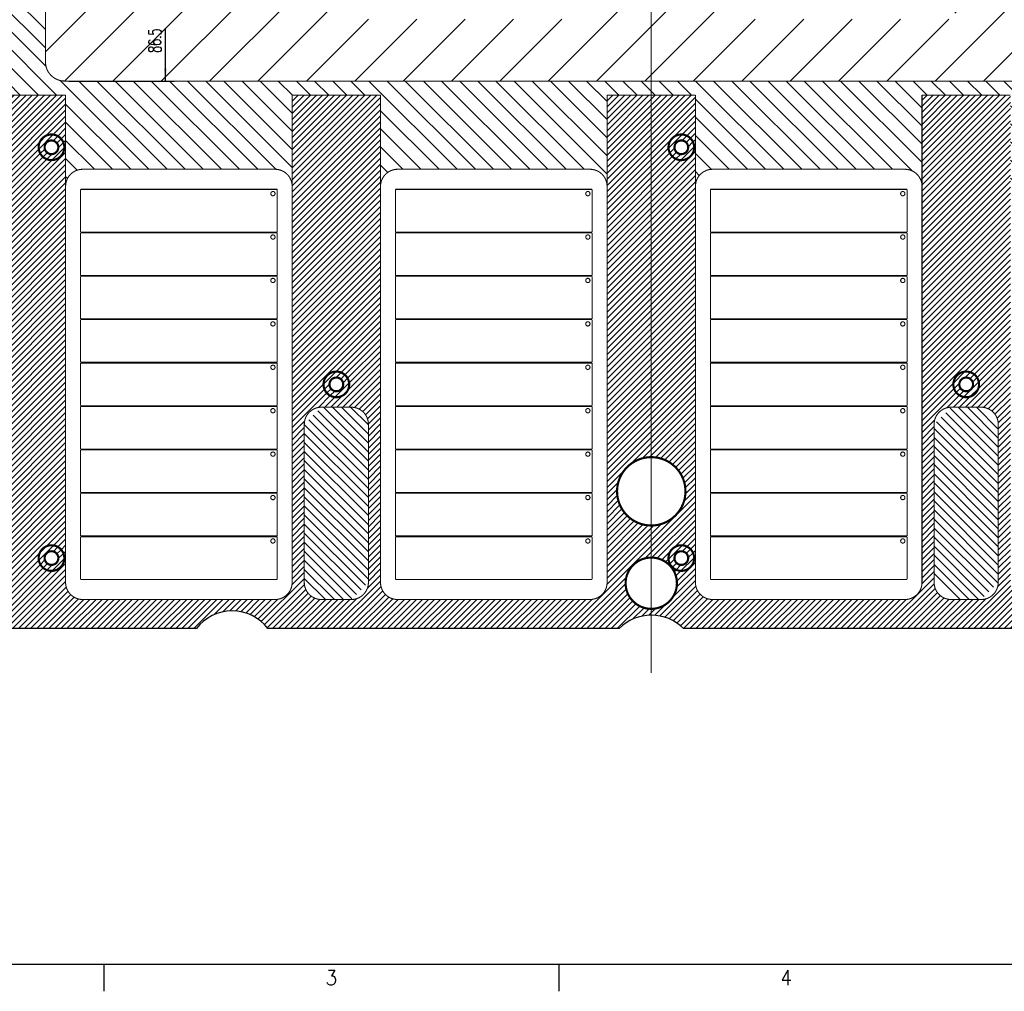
# Model space of a CAD drawing. Header units: inches. Extents: x 71 to 912, y 11 to 605.
# Tile 2 of 18: x 259 to 489, y 11 to 238. Entities that reach past the tile are written whole.
import ezdxf

# ---------------------------------------------------------------- set-up
doc = ezdxf.new("R2010")
doc.units = ezdxf.units.IN
doc.linetypes.add('DOT_CENTER', pattern=[14, 12, -1, 0, -1])
doc.layers.add('1', color=7, linetype='Continuous')
doc.styles.add('CONVERTER_11', font='txt.shx', dxfattribs={"width": 0.63})
doc.styles.add('CONVERTER_12', font='txt.shx', dxfattribs={"width": 0.9})
pattern_1 = [(45, (0, 0), (-0.7071068, 0.7071068), [])]
pattern_2 = [(135, (0, 0), (-1.06066, -1.06066), [])]

# ---------------------------------------------------------------- blocks, each defined once
blk = doc.blocks.new('N2605-96570_pcb__5', base_point=(115.57, 95.77))
at = {"layer": '1', "linetype": 'Continuous'}
h = blk.add_hatch(dxfattribs=at)
h.set_pattern_fill('_USER', color=1, angle=45, pattern_type=0)
h.set_pattern_definition(pattern_1)
edge = h.paths.add_edge_path()
edge.add_line((697.23, 400.4), (673.2, 400.4))
edge.add_arc((673.2, 396.4), 4, 90, 180)
edge.add_line((669.2, 396.4), (669.2, 224.4))
edge.add_arc((673.2, 224.4), 4, 180, 270)
edge.add_line((673.2, 220.4), (697.23, 220.4))
edge.add_line((697.23, 220.4), (697.23, 95.77))
edge.add_line((697.23, 95.77), (413.91, 95.77))
edge.add_arc((406.4, 88.43), 10.5, 44.359, 135.641)
edge.add_line((398.89, 95.77), (316.74, 95.77))
edge.add_arc((308.37, 89.42), 10.5, 37.2105, 142.7895)
edge.add_line((300.01, 95.77), (115.57, 95.77))
edge.add_line((115.57, 95.77), (115.57, 220.4))
edge.add_line((115.57, 220.4), (139.6, 220.4))
edge.add_arc((139.6, 224.4), 4, 270, 360)
edge.add_line((143.6, 224.4), (143.6, 396.4))
edge.add_arc((139.6, 396.4), 4, 0, 90)
edge.add_line((139.6, 400.4), (115.57, 400.4))
edge.add_line((115.57, 400.4), (115.57, 525.03))
edge.add_line((115.57, 525.03), (300.01, 525.03))
edge.add_arc((308.38, 531.38), 10.5, 217.2117, 322.7883)
edge.add_line((316.74, 525.03), (325.23, 525.03))
edge.add_arc((332.74, 532.37), 10.5, 224.359, 315.641)
edge.add_line((340.25, 525.03), (472.55, 525.03))
edge.add_arc((480.06, 532.37), 10.5, 224.359, 315.641)
edge.add_line((487.57, 525.03), (697.23, 525.03))
edge.add_line((697.23, 525.03), (697.23, 400.4))
edge = h.paths.add_edge_path(flags=16)
edge.add_arc((694.01, 112.28), 3, 0, 360)
edge = h.paths.add_edge_path(flags=16)
edge.add_arc((627.38, 152.92), 3, 0, 360)
edge = h.paths.add_edge_path(flags=16)
edge.add_arc((694.01, 208.4), 3, 0, 360)
edge = h.paths.add_edge_path(flags=16)
edge.add_arc((546.69, 112.28), 3, 0, 360)
edge = h.paths.add_edge_path(flags=16)
edge.add_arc((480.06, 152.92), 3, 0, 360)
edge = h.paths.add_edge_path(flags=16)
edge.add_arc((413.43, 112.28), 3, 0, 360)
edge = h.paths.add_edge_path(flags=16)
edge.add_arc((406.4, 127.9), 8, 0, 360)
edge = h.paths.add_edge_path(flags=16)
edge.add_arc((406.4, 106.4), 6, 0, 360)
edge = h.paths.add_edge_path(flags=16)
edge.add_arc((546.69, 208.4), 3, 0, 360)
edge = h.paths.add_edge_path(flags=16)
edge.add_arc((413.43, 208.4), 3, 0, 360)
edge = h.paths.add_edge_path(flags=16)
edge.add_arc((694.01, 412.4), 3, 0, 360)
edge = h.paths.add_edge_path(flags=16)
edge.add_arc((627.38, 408.47), 8, 0, 360)
edge = h.paths.add_edge_path(flags=16)
edge.add_arc((627.38, 467.88), 3, 0, 360)
edge = h.paths.add_edge_path(flags=16)
edge.add_arc((694.01, 515.52), 1.51, 0, 360)
edge = h.paths.add_edge_path(flags=16)
edge.add_arc((694.01, 508.52), 3, 0, 360)
edge = h.paths.add_edge_path(flags=16)
edge.add_arc((546.69, 412.4), 3, 0, 360)
edge = h.paths.add_edge_path(flags=16)
edge.add_arc((413.43, 412.4), 3, 0, 360)
edge = h.paths.add_edge_path(flags=16)
edge.add_arc((406.4, 514.4), 6, 0, 360)
edge = h.paths.add_edge_path(flags=16)
edge.add_arc((480.06, 467.88), 3, 0, 360)
edge = h.paths.add_edge_path(flags=16)
edge.add_arc((546.69, 508.52), 3, 0, 360)
edge = h.paths.add_edge_path(flags=16)
edge.add_arc((413.43, 508.52), 3, 0, 360)
edge = h.paths.add_edge_path(flags=16)
edge.add_arc((332.74, 152.92), 3, 0, 360)
edge = h.paths.add_edge_path(flags=16)
edge.add_arc((266.11, 112.28), 3, 0, 360)
edge = h.paths.add_edge_path(flags=16)
edge.add_arc((266.11, 208.4), 3, 0, 360)
edge = h.paths.add_edge_path(flags=16)
edge.add_arc((118.79, 105.28), 1.51, 0, 360)
edge = h.paths.add_edge_path(flags=16)
edge.add_arc((118.79, 112.28), 3, 0, 360)
edge = h.paths.add_edge_path(flags=16)
edge.add_arc((185.42, 152.92), 3, 0, 360)
edge = h.paths.add_edge_path(flags=16)
edge.add_arc((118.79, 208.4), 3, 0, 360)
edge = h.paths.add_edge_path(flags=16)
edge.add_arc((266.11, 412.4), 3, 0, 360)
edge = h.paths.add_edge_path(flags=16)
edge.add_arc((332.74, 467.88), 3, 0, 360)
edge = h.paths.add_edge_path(flags=16)
edge.add_arc((266.11, 508.52), 3, 0, 360)
edge = h.paths.add_edge_path(flags=16)
edge.add_arc((185.42, 408.47), 8, 0, 360)
edge = h.paths.add_edge_path(flags=16)
edge.add_arc((118.79, 412.4), 3, 0, 360)
edge = h.paths.add_edge_path(flags=16)
edge.add_arc((185.42, 467.88), 3, 0, 360)
edge = h.paths.add_edge_path(flags=16)
edge.add_arc((118.79, 508.52), 3, 0, 360)
edge = h.paths.add_edge_path(flags=16)
edge.add_line((416.73, 220.6), (396.07, 220.6))
edge.add_line((396.07, 220.6), (396.07, 199.26))
edge.add_line((396.07, 199.26), (396.07, 106.58))
edge.add_arc((392.07, 106.58), 4, 270, 360, ccw=False)
edge.add_line((392.07, 102.58), (347.07, 102.58))
edge.add_arc((347.07, 106.58), 4, 180, 270, ccw=False)
edge.add_line((343.07, 106.58), (343.07, 199.26))
edge.add_line((343.07, 199.26), (343.07, 220.6))
edge.add_line((343.07, 220.6), (322.41, 220.6))
edge.add_line((322.41, 220.6), (322.41, 199.26))
edge.add_line((322.41, 199.26), (322.41, 106.58))
edge.add_arc((318.41, 106.58), 4, 270, 360, ccw=False)
edge.add_line((318.41, 102.58), (273.41, 102.58))
edge.add_arc((273.41, 106.58), 4, 180, 270, ccw=False)
edge.add_line((269.41, 106.58), (269.41, 199.26))
edge.add_line((269.41, 199.26), (269.41, 220.6))
edge.add_line((269.41, 220.6), (248.75, 220.6))
edge.add_line((248.75, 220.6), (248.75, 199.26))
edge.add_line((248.75, 199.26), (248.75, 106.58))
edge.add_arc((244.75, 106.58), 4, 270, 360, ccw=False)
edge.add_line((244.75, 102.58), (199.75, 102.58))
edge.add_arc((199.75, 106.58), 4, 180, 270, ccw=False)
edge.add_line((195.75, 106.58), (195.75, 199.26))
edge.add_line((195.75, 199.26), (195.75, 220.6))
edge.add_line((195.75, 220.6), (175.09, 220.6))
edge.add_line((175.09, 220.6), (175.09, 199.26))
edge.add_line((175.09, 199.26), (175.09, 106.58))
edge.add_arc((171.09, 106.58), 4, 270, 360, ccw=False)
edge.add_line((171.09, 102.58), (126.09, 102.58))
edge.add_arc((126.09, 106.58), 4, 180, 270, ccw=False)
edge.add_line((122.09, 106.58), (122.09, 199.26))
edge.add_arc((126.09, 199.26), 4, 90, 180, ccw=False)
edge.add_line((126.09, 203.26), (149.09, 203.26))
edge.add_line((149.09, 203.26), (149.09, 242.4))
edge.add_line((149.09, 242.4), (149.09, 307.39))
edge.add_arc((152.09, 307.39), 3, 149.8827, 180, ccw=False)
edge.add_arc((146.9, 310.4), 3, 30.1173, 329.8827, ccw=False)
edge.add_arc((152.09, 313.41), 3, 180, 210.1173, ccw=False)
edge.add_line((149.09, 313.41), (149.09, 378.4))
edge.add_line((149.09, 378.4), (149.09, 417.54))
edge.add_line((149.09, 417.54), (126.09, 417.54))
edge.add_arc((126.09, 421.54), 4, 180, 270, ccw=False)
edge.add_line((122.09, 421.54), (122.09, 514.22))
edge.add_arc((126.09, 514.22), 4, 90, 180, ccw=False)
edge.add_line((126.09, 518.22), (171.09, 518.22))
edge.add_arc((171.09, 514.22), 4, 0, 90, ccw=False)
edge.add_line((175.09, 514.22), (175.09, 421.54))
edge.add_line((175.09, 421.54), (175.09, 400.2))
edge.add_line((175.09, 400.2), (195.75, 400.2))
edge.add_line((195.75, 400.2), (195.75, 421.54))
edge.add_line((195.75, 421.54), (195.75, 514.22))
edge.add_arc((199.75, 514.22), 4, 90, 180, ccw=False)
edge.add_line((199.75, 518.22), (244.75, 518.22))
edge.add_arc((244.75, 514.22), 4, 0, 90, ccw=False)
edge.add_line((248.75, 514.22), (248.75, 421.54))
edge.add_line((248.75, 421.54), (248.75, 400.2))
edge.add_line((248.75, 400.2), (269.41, 400.2))
edge.add_line((269.41, 400.2), (269.41, 421.54))
edge.add_line((269.41, 421.54), (269.41, 514.22))
edge.add_arc((273.41, 514.22), 4, 90, 180, ccw=False)
edge.add_line((273.41, 518.22), (318.41, 518.22))
edge.add_arc((318.41, 514.22), 4, 0, 90, ccw=False)
edge.add_line((322.41, 514.22), (322.41, 421.54))
edge.add_line((322.41, 421.54), (322.41, 400.2))
edge.add_line((322.41, 400.2), (343.07, 400.2))
edge.add_line((343.07, 400.2), (343.07, 421.54))
edge.add_line((343.07, 421.54), (343.07, 514.22))
edge.add_arc((347.07, 514.22), 4, 90, 180, ccw=False)
edge.add_line((347.07, 518.22), (392.07, 518.22))
edge.add_arc((392.07, 514.22), 4, 0, 90, ccw=False)
edge.add_line((396.07, 514.22), (396.07, 421.54))
edge.add_line((396.07, 421.54), (396.07, 400.2))
edge.add_line((396.07, 400.2), (416.73, 400.2))
edge.add_line((416.73, 400.2), (416.73, 421.54))
edge.add_line((416.73, 421.54), (416.73, 514.22))
edge.add_arc((420.73, 514.22), 4, 90, 180, ccw=False)
edge.add_line((420.73, 518.22), (465.73, 518.22))
edge.add_arc((465.73, 514.22), 4, 0, 90, ccw=False)
edge.add_line((469.73, 514.22), (469.73, 421.54))
edge.add_line((469.73, 421.54), (469.73, 400.2))
edge.add_line((469.73, 400.2), (490.39, 400.2))
edge.add_line((490.39, 400.2), (490.39, 421.54))
edge.add_line((490.39, 421.54), (490.39, 514.22))
edge.add_arc((494.39, 514.22), 4, 90, 180, ccw=False)
edge.add_line((494.39, 518.22), (539.39, 518.22))
edge.add_arc((539.39, 514.22), 4, 0, 90, ccw=False)
edge.add_line((543.39, 514.22), (543.39, 421.54))
edge.add_line((543.39, 421.54), (543.39, 400.2))
edge.add_line((543.39, 400.2), (564.05, 400.2))
edge.add_line((564.05, 400.2), (564.05, 421.54))
edge.add_line((564.05, 421.54), (564.05, 514.22))
edge.add_arc((568.05, 514.22), 4, 90, 180, ccw=False)
edge.add_line((568.05, 518.22), (613.05, 518.22))
edge.add_arc((613.05, 514.22), 4, 0, 90, ccw=False)
edge.add_line((617.05, 514.22), (617.05, 421.54))
edge.add_line((617.05, 421.54), (617.05, 400.2))
edge.add_line((617.05, 400.2), (637.71, 400.2))
edge.add_line((637.71, 400.2), (637.71, 421.54))
edge.add_line((637.71, 421.54), (637.71, 514.22))
edge.add_arc((641.71, 514.22), 4, 90, 180, ccw=False)
edge.add_line((641.71, 518.22), (686.71, 518.22))
edge.add_arc((686.71, 514.22), 4, 0, 90, ccw=False)
edge.add_line((690.71, 514.22), (690.71, 421.54))
edge.add_arc((686.71, 421.54), 4, 270, 360, ccw=False)
edge.add_line((686.71, 417.54), (663.71, 417.54))
edge.add_line((663.71, 417.54), (663.71, 378.4))
edge.add_line((663.71, 378.4), (663.71, 313.41))
edge.add_arc((660.71, 313.41), 3, 329.8827, 360, ccw=False)
edge.add_arc((665.9, 310.4), 3, -149.8827, 149.8827, ccw=False)
edge.add_arc((660.71, 307.39), 3, 0, 30.1173, ccw=False)
edge.add_line((663.71, 307.39), (663.71, 242.4))
edge.add_line((663.71, 242.4), (663.71, 203.26))
edge.add_line((663.71, 203.26), (686.71, 203.26))
edge.add_arc((686.71, 199.26), 4, 0, 90, ccw=False)
edge.add_line((690.71, 199.26), (690.71, 106.58))
edge.add_arc((686.71, 106.58), 4, 270, 360, ccw=False)
edge.add_line((686.71, 102.58), (641.71, 102.58))
edge.add_arc((641.71, 106.58), 4, 180, 270, ccw=False)
edge.add_line((637.71, 106.58), (637.71, 199.26))
edge.add_line((637.71, 199.26), (637.71, 220.6))
edge.add_line((637.71, 220.6), (617.05, 220.6))
edge.add_line((617.05, 220.6), (617.05, 199.26))
edge.add_line((617.05, 199.26), (617.05, 106.58))
edge.add_arc((613.05, 106.58), 4, 270, 360, ccw=False)
edge.add_line((613.05, 102.58), (568.05, 102.58))
edge.add_arc((568.05, 106.58), 4, 180, 270, ccw=False)
edge.add_line((564.05, 106.58), (564.05, 199.26))
edge.add_line((564.05, 199.26), (564.05, 220.6))
edge.add_line((564.05, 220.6), (543.39, 220.6))
edge.add_line((543.39, 220.6), (543.39, 199.26))
edge.add_line((543.39, 199.26), (543.39, 106.58))
edge.add_arc((539.39, 106.58), 4, 270, 360, ccw=False)
edge.add_line((539.39, 102.58), (494.39, 102.58))
edge.add_arc((494.39, 106.58), 4, 180, 270, ccw=False)
edge.add_line((490.39, 106.58), (490.39, 199.26))
edge.add_line((490.39, 199.26), (490.39, 220.6))
edge.add_line((490.39, 220.6), (469.73, 220.6))
edge.add_line((469.73, 220.6), (469.73, 199.26))
edge.add_line((469.73, 199.26), (469.73, 106.58))
edge.add_arc((465.73, 106.58), 4, 270, 360, ccw=False)
edge.add_line((465.73, 102.58), (420.73, 102.58))
edge.add_arc((420.73, 106.58), 4, 180, 270, ccw=False)
edge.add_line((416.73, 106.58), (416.73, 199.26))
edge.add_line((416.73, 199.26), (416.73, 220.6))
edge = h.paths.add_edge_path(flags=16)
edge.add_arc((630.88, 143.58), 4, 0, 90)
edge.add_line((630.88, 147.58), (623.88, 147.58))
edge.add_arc((623.88, 143.58), 4, 90, 180)
edge.add_line((619.88, 143.58), (619.88, 106.58))
edge.add_arc((623.88, 106.58), 4, 180, 270)
edge.add_line((623.88, 102.58), (630.88, 102.58))
edge.add_arc((630.88, 106.58), 4, 270, 360)
edge.add_line((634.88, 106.58), (634.88, 143.58))
edge = h.paths.add_edge_path(flags=16)
edge.add_arc((483.56, 106.58), 4, 270, 360)
edge.add_line((487.56, 106.58), (487.56, 143.58))
edge.add_arc((483.56, 143.58), 4, 0, 90)
edge.add_line((483.56, 147.58), (476.56, 147.58))
edge.add_arc((476.56, 143.58), 4, 90, 180)
edge.add_line((472.56, 143.58), (472.56, 106.58))
edge.add_arc((476.56, 106.58), 4, 180, 270)
edge.add_line((476.56, 102.58), (483.56, 102.58))
edge = h.paths.add_edge_path(flags=16)
edge.add_arc((630.88, 477.22), 4, 270, 360)
edge.add_line((634.88, 477.22), (634.88, 514.22))
edge.add_arc((630.88, 514.22), 4, 0, 90)
edge.add_line((630.88, 518.22), (623.88, 518.22))
edge.add_arc((623.88, 514.22), 4, 90, 180)
edge.add_line((619.88, 514.22), (619.88, 477.22))
edge.add_arc((623.88, 477.22), 4, 180, 270)
edge.add_line((623.88, 473.22), (630.88, 473.22))
edge = h.paths.add_edge_path(flags=16)
edge.add_arc((483.56, 477.22), 4, 270, 360)
edge.add_line((487.56, 477.22), (487.56, 514.22))
edge.add_arc((483.56, 514.22), 4, 0, 90)
edge.add_line((483.56, 518.22), (476.56, 518.22))
edge.add_arc((476.56, 514.22), 4, 90, 180)
edge.add_line((472.56, 514.22), (472.56, 477.22))
edge.add_arc((476.56, 477.22), 4, 180, 270)
edge.add_line((476.56, 473.22), (483.56, 473.22))
edge = h.paths.add_edge_path(flags=16)
edge.add_arc((336.24, 106.58), 4, 270, 360)
edge.add_line((340.24, 106.58), (340.24, 143.58))
edge.add_arc((336.24, 143.58), 4, 0, 90)
edge.add_line((336.24, 147.58), (329.24, 147.58))
edge.add_arc((329.24, 143.58), 4, 90, 180)
edge.add_line((325.24, 143.58), (325.24, 106.58))
edge.add_arc((329.24, 106.58), 4, 180, 270)
edge.add_line((329.24, 102.58), (336.24, 102.58))
edge = h.paths.add_edge_path(flags=16)
edge.add_arc((188.92, 106.58), 4, 270, 360)
edge.add_line((192.92, 106.58), (192.92, 143.58))
edge.add_arc((188.92, 143.58), 4, 0, 90)
edge.add_line((188.92, 147.58), (181.92, 147.58))
edge.add_arc((181.92, 143.58), 4, 90, 180)
edge.add_line((177.92, 143.58), (177.92, 106.58))
edge.add_arc((181.92, 106.58), 4, 180, 270)
edge.add_line((181.92, 102.58), (188.92, 102.58))
edge = h.paths.add_edge_path(flags=16)
edge.add_arc((336.24, 514.22), 4, 0, 90)
edge.add_line((336.24, 518.22), (329.24, 518.22))
edge.add_arc((329.24, 514.22), 4, 90, 180)
edge.add_line((325.24, 514.22), (325.24, 477.22))
edge.add_arc((329.24, 477.22), 4, 180, 270)
edge.add_line((329.24, 473.22), (336.24, 473.22))
edge.add_arc((336.24, 477.22), 4, 270, 360)
edge.add_line((340.24, 477.22), (340.24, 514.22))
edge = h.paths.add_edge_path(flags=16)
edge.add_arc((188.92, 477.22), 4, 270, 360)
edge.add_line((192.92, 477.22), (192.92, 514.22))
edge.add_arc((188.92, 514.22), 4, 0, 90)
edge.add_line((188.92, 518.22), (181.92, 518.22))
edge.add_arc((181.92, 514.22), 4, 90, 180)
edge.add_line((177.92, 514.22), (177.92, 477.22))
edge.add_arc((181.92, 477.22), 4, 180, 270)
edge.add_line((181.92, 473.22), (188.92, 473.22))
h = blk.add_hatch(dxfattribs=at)
h.set_pattern_fill('_USER', color=6, scale=8, angle=45, pattern_type=0)
h.set_pattern_definition([(45, (0, 0), (-5.65685, 5.65685), [])])
edge = h.paths.add_edge_path()
edge.add_line((528.36, 283.9), (499.9, 255.44))
edge.add_line((499.9, 255.44), (486.36, 241.9))
edge.add_line((486.36, 241.9), (485.4, 241.9))
edge.add_line((485.4, 241.9), (477.4, 241.9))
edge.add_line((477.4, 241.9), (477.4, 239.5))
edge.add_line((477.4, 239.5), (477.4, 238.4))
edge.add_line((477.4, 238.4), (424.4, 238.4))
edge.add_line((424.4, 238.4), (424.4, 239.5))
edge.add_line((424.4, 239.5), (424.4, 241.9))
edge.add_line((424.4, 241.9), (388.4, 241.9))
edge.add_line((388.4, 241.9), (388.4, 239.5))
edge.add_line((388.4, 239.5), (388.4, 238.4))
edge.add_line((388.4, 238.4), (335.4, 238.4))
edge.add_line((335.4, 238.4), (335.4, 239.5))
edge.add_line((335.4, 239.5), (335.4, 241.9))
edge.add_line((335.4, 241.9), (327.4, 241.9))
edge.add_line((327.4, 241.9), (326.44, 241.9))
edge.add_line((326.44, 241.9), (312.9, 255.44))
edge.add_line((312.9, 255.44), (284.44, 283.9))
edge.add_line((284.44, 283.9), (264.7, 283.9))
edge.add_line((264.7, 283.9), (264.7, 265.4))
edge.add_line((264.7, 265.4), (264.7, 255.4))
edge.add_line((264.7, 255.4), (264.7, 228.4))
edge.add_arc((269.2, 228.4), 4.5, 180, 270)
edge.add_line((269.2, 223.9), (543.6, 223.9))
edge.add_arc((543.6, 228.4), 4.5, 270, 360)
edge.add_line((548.1, 228.4), (548.1, 255.4))
edge.add_line((548.1, 255.4), (548.1, 265.4))
edge.add_line((548.1, 265.4), (548.1, 283.9))
edge.add_line((548.1, 283.9), (528.36, 283.9))
h = blk.add_hatch(dxfattribs=at)
h.set_pattern_fill('_USER', color=1, scale=3, angle=135, pattern_type=0)
h.set_pattern_definition([(135, (0, 0), (-2.12132, -2.12132), [])])
edge = h.paths.add_edge_path()
edge.add_line((581, 238.4), (568.05, 238.4))
edge.add_arc((568.05, 242.4), 4, 180.0035, 270, ccw=False)
edge.add_line((564.05, 242.4), (564.05, 255.4))
edge.add_line((564.05, 255.4), (548.1, 255.4))
edge.add_line((548.1, 255.4), (548.1, 228.4))
edge.add_arc((543.6, 228.4), 4.5, 270, 360, ccw=False)
edge.add_line((543.6, 223.9), (269.2, 223.9))
edge.add_arc((269.2, 228.4), 4.5, 180, 270, ccw=False)
edge.add_line((264.7, 228.4), (264.7, 255.4))
edge.add_line((264.7, 255.4), (248.75, 255.4))
edge.add_line((248.75, 255.4), (248.75, 242.4))
edge.add_arc((244.75, 242.4), 4, 270, 360, ccw=False)
edge.add_line((244.75, 238.4), (231.8, 238.4))
edge.add_line((231.8, 238.4), (222.1, 238.4))
edge.add_line((222.1, 238.4), (186.9, 238.4))
edge.add_line((186.9, 238.4), (153.09, 238.4))
edge.add_arc((153.09, 242.4), 4, 249.6655, 270, ccw=False)
edge.add_arc((153.09, 242.4), 4, 180, 249.6655, ccw=False)
edge.add_line((149.09, 242.4), (149.09, 203.26))
edge.add_line((149.09, 203.26), (171.09, 203.26))
edge.add_arc((171.09, 199.26), 4, 0, 90, ccw=False)
edge.add_line((175.09, 199.26), (175.09, 220.6))
edge.add_line((175.09, 220.6), (195.75, 220.6))
edge.add_line((195.75, 220.6), (195.75, 199.26))
edge.add_arc((199.75, 199.26), 4, 90, 180, ccw=False)
edge.add_line((199.75, 203.26), (244.75, 203.26))
edge.add_arc((244.75, 199.26), 4, 0, 90, ccw=False)
edge.add_line((248.75, 199.26), (248.75, 220.6))
edge.add_line((248.75, 220.6), (269.41, 220.6))
edge.add_line((269.41, 220.6), (269.41, 199.26))
edge.add_arc((273.41, 199.26), 4, 90, 180, ccw=False)
edge.add_line((273.41, 203.26), (318.41, 203.26))
edge.add_arc((318.41, 199.26), 4, 0, 90, ccw=False)
edge.add_line((322.41, 199.26), (322.41, 220.6))
edge.add_line((322.41, 220.6), (343.07, 220.6))
edge.add_line((343.07, 220.6), (343.07, 199.26))
edge.add_arc((347.07, 199.26), 4, 90, 180, ccw=False)
edge.add_line((347.07, 203.26), (392.07, 203.26))
edge.add_arc((392.07, 199.26), 4, 0, 90, ccw=False)
edge.add_line((396.07, 199.26), (396.07, 220.6))
edge.add_line((396.07, 220.6), (416.73, 220.6))
edge.add_line((416.73, 220.6), (416.73, 199.26))
edge.add_arc((420.73, 199.26), 4, 90, 180, ccw=False)
edge.add_line((420.73, 203.26), (465.73, 203.26))
edge.add_arc((465.73, 199.26), 4, 0, 90, ccw=False)
edge.add_line((469.73, 199.26), (469.73, 220.6))
edge.add_line((469.73, 220.6), (490.39, 220.6))
edge.add_line((490.39, 220.6), (490.39, 199.26))
edge.add_arc((494.39, 199.26), 4, 90, 180, ccw=False)
edge.add_line((494.39, 203.26), (539.39, 203.26))
edge.add_arc((539.39, 199.26), 4, 0, 90, ccw=False)
edge.add_line((543.39, 199.26), (543.39, 220.6))
edge.add_line((543.39, 220.6), (564.05, 220.6))
edge.add_line((564.05, 220.6), (564.05, 199.26))
edge.add_arc((568.05, 199.26), 4, 90, 180, ccw=False)
edge.add_line((568.05, 203.26), (613.05, 203.26))
edge.add_arc((613.05, 199.26), 4, 0, 90, ccw=False)
edge.add_line((617.05, 199.26), (617.05, 220.6))
edge.add_line((617.05, 220.6), (637.71, 220.6))
edge.add_line((637.71, 220.6), (637.71, 199.26))
edge.add_arc((641.71, 199.26), 4, 90, 180, ccw=False)
edge.add_line((641.71, 203.26), (663.71, 203.26))
edge.add_line((663.71, 203.26), (663.71, 242.4))
edge.add_arc((659.71, 242.4), 4, 290.3345, 360, ccw=False)
edge.add_arc((659.71, 242.4), 4, 270, 290.3345, ccw=False)
edge.add_line((659.71, 238.4), (625.9, 238.4))
edge.add_line((625.9, 238.4), (590.7, 238.4))
edge.add_line((590.7, 238.4), (581, 238.4))
at = {"color": 7, "linetype": 'Continuous'}
for p, q in [((300.01, 95.77), (115.57, 95.77)), ((398.89, 95.77), (316.74, 95.77)), ((697.23, 95.77), (413.91, 95.77))]:
    blk.add_line(p, q, dxfattribs=at)
at = {"color": 3, "linetype": 'Continuous', "const_width": 0.25}
for points in [[(264.7, 255.4), (264.7, 228.4)], [(269.2, 223.9), (543.6, 223.9)], [(269.41, 220.6), (248.75, 220.6)], [(269.41, 199.26), (269.41, 220.6)], [(322.41, 220.6), (322.41, 199.26)], [(343.07, 220.6), (322.41, 220.6)], [(343.07, 199.26), (343.07, 220.6)], [(396.07, 220.6), (396.07, 199.26)], [(416.73, 220.6), (396.07, 220.6)], [(416.73, 199.26), (416.73, 220.6)], [(469.73, 220.6), (469.73, 199.26)], [(490.39, 220.6), (469.73, 220.6)], [(318.41, 203.26), (273.41, 203.26)], [(392.07, 203.26), (347.07, 203.26)], [(465.73, 203.26), (420.73, 203.26)], [(269.41, 106.58), (269.41, 199.26)], [(272.91, 198.56), (272.91, 188.56)], [(318.91, 198.56), (272.91, 198.56)], [(318.91, 188.56), (318.91, 198.56)], [(322.41, 199.26), (322.41, 106.58)], [(343.07, 106.58), (343.07, 199.26)], [(346.57, 198.56), (346.57, 188.56)], [(392.57, 198.56), (346.57, 198.56)], [(392.57, 188.56), (392.57, 198.56)], [(396.07, 199.26), (396.07, 106.58)], [(416.73, 106.58), (416.73, 199.26)], [(466.23, 198.56), (420.23, 198.56)], [(420.23, 198.56), (420.23, 188.56)], [(466.23, 188.56), (466.23, 198.56)], [(469.73, 199.26), (469.73, 106.58)], [(272.91, 188.56), (318.91, 188.56)], [(272.91, 188.4), (272.91, 178.4)], [(318.91, 188.4), (272.91, 188.4)], [(318.91, 178.4), (318.91, 188.4)], [(346.57, 188.56), (392.57, 188.56)], [(346.57, 188.4), (346.57, 178.4)], [(392.57, 188.4), (346.57, 188.4)], [(392.57, 178.4), (392.57, 188.4)], [(420.23, 188.56), (466.23, 188.56)], [(466.23, 188.4), (420.23, 188.4)], [(420.23, 188.4), (420.23, 178.4)], [(466.23, 178.4), (466.23, 188.4)], [(272.91, 178.4), (318.91, 178.4)], [(272.91, 178.24), (272.91, 168.24)], [(318.91, 178.24), (272.91, 178.24)], [(318.91, 168.24), (318.91, 178.24)], [(346.57, 178.4), (392.57, 178.4)], [(392.57, 178.24), (346.57, 178.24)], [(346.57, 178.24), (346.57, 168.24)], [(392.57, 168.24), (392.57, 178.24)], [(420.23, 178.4), (466.23, 178.4)], [(420.23, 178.24), (420.23, 168.24)], [(466.23, 178.24), (420.23, 178.24)], [(466.23, 168.24), (466.23, 178.24)], [(272.91, 168.24), (318.91, 168.24)], [(272.91, 168.08), (272.91, 158.08)], [(318.91, 168.08), (272.91, 168.08)], [(318.91, 158.08), (318.91, 168.08)], [(346.57, 168.24), (392.57, 168.24)], [(392.57, 168.08), (346.57, 168.08)], [(346.57, 168.08), (346.57, 158.08)], [(392.57, 158.08), (392.57, 168.08)], [(420.23, 168.24), (466.23, 168.24)], [(420.23, 168.08), (420.23, 158.08)], [(466.23, 168.08), (420.23, 168.08)], [(466.23, 158.08), (466.23, 168.08)], [(272.91, 158.08), (318.91, 158.08)], [(272.91, 157.92), (272.91, 147.92)], [(318.91, 157.92), (272.91, 157.92)], [(318.91, 147.92), (318.91, 157.92)], [(346.57, 158.08), (392.57, 158.08)], [(346.57, 157.92), (346.57, 147.92)], [(392.57, 157.92), (346.57, 157.92)], [(392.57, 147.92), (392.57, 157.92)], [(420.23, 158.08), (466.23, 158.08)], [(466.23, 157.92), (420.23, 157.92)], [(420.23, 157.92), (420.23, 147.92)], [(466.23, 147.92), (466.23, 157.92)], [(272.91, 147.92), (318.91, 147.92)], [(272.91, 147.76), (272.91, 137.76)], [(318.91, 147.76), (272.91, 147.76)], [(318.91, 137.76), (318.91, 147.76)], [(336.24, 147.58), (329.24, 147.58)], [(346.57, 147.92), (392.57, 147.92)], [(392.57, 147.76), (346.57, 147.76)], [(346.57, 147.76), (346.57, 137.76)], [(392.57, 137.76), (392.57, 147.76)], [(420.23, 147.92), (466.23, 147.92)], [(420.23, 147.76), (420.23, 137.76)], [(466.23, 147.76), (420.23, 147.76)], [(466.23, 137.76), (466.23, 147.76)], [(483.56, 147.58), (476.56, 147.58)], [(325.24, 143.58), (325.24, 106.58)], [(340.24, 106.58), (340.24, 143.58)], [(472.56, 143.58), (472.56, 106.58)], [(487.56, 106.58), (487.56, 143.58)], [(272.91, 137.76), (318.91, 137.76)], [(318.91, 137.6), (272.91, 137.6)], [(272.91, 137.6), (272.91, 127.6)], [(318.91, 127.6), (318.91, 137.6)], [(346.57, 137.76), (392.57, 137.76)], [(346.57, 137.6), (346.57, 127.6)], [(392.57, 137.6), (346.57, 137.6)], [(392.57, 127.6), (392.57, 137.6)], [(420.23, 137.76), (466.23, 137.76)], [(420.23, 137.6), (420.23, 127.6)], [(466.23, 137.6), (420.23, 137.6)], [(466.23, 127.6), (466.23, 137.6)], [(272.91, 127.6), (318.91, 127.6)], [(272.91, 127.44), (272.91, 117.44)], [(318.91, 127.44), (272.91, 127.44)], [(318.91, 117.44), (318.91, 127.44)], [(346.57, 127.6), (392.57, 127.6)], [(346.57, 127.44), (346.57, 117.44)], [(392.57, 127.44), (346.57, 127.44)], [(392.57, 117.44), (392.57, 127.44)], [(420.23, 127.6), (466.23, 127.6)], [(420.23, 127.44), (420.23, 117.44)], [(466.23, 127.44), (420.23, 127.44)], [(466.23, 117.44), (466.23, 127.44)], [(272.91, 117.44), (318.91, 117.44)], [(346.57, 117.44), (392.57, 117.44)], [(420.23, 117.44), (466.23, 117.44)], [(318.91, 117.28), (272.91, 117.28)], [(272.91, 117.28), (272.91, 107.28)], [(318.91, 107.28), (318.91, 117.28)], [(346.57, 117.28), (346.57, 107.28)], [(392.57, 117.28), (346.57, 117.28)], [(392.57, 107.28), (392.57, 117.28)], [(420.23, 117.28), (420.23, 107.28)], [(466.23, 117.28), (420.23, 117.28)], [(466.23, 107.28), (466.23, 117.28)], [(272.91, 107.28), (318.91, 107.28)], [(346.57, 107.28), (392.57, 107.28)], [(420.23, 107.28), (466.23, 107.28)], [(318.41, 102.58), (273.41, 102.58)], [(329.24, 102.58), (336.24, 102.58)], [(392.07, 102.58), (347.07, 102.58)], [(465.73, 102.58), (420.73, 102.58)], [(476.56, 102.58), (483.56, 102.58)]]:
    blk.add_lwpolyline(points, dxfattribs=at)
for points in [[(264.7, 228.4, 0.414214), (269.2, 223.9, 0.414214)], [(273.41, 203.26, 0.414214), (269.41, 199.26, 0.414214)], [(322.41, 199.26, 0.414214), (318.41, 203.26, 0.414214)], [(347.07, 203.26, 0.414214), (343.07, 199.26, 0.414214)], [(396.07, 199.26, 0.414214), (392.07, 203.26, 0.414214)], [(420.73, 203.26, 0.414214), (416.73, 199.26, 0.414214)], [(469.73, 199.26, 0.414214), (465.73, 203.26, 0.414214)], [(329.24, 147.58, 0.414214), (325.24, 143.58, 0.414214)], [(340.24, 143.58, 0.414214), (336.24, 147.58, 0.414214)], [(476.56, 147.58, 0.414214), (472.56, 143.58, 0.414214)], [(487.56, 143.58, 0.414214), (483.56, 147.58, 0.414214)], [(269.41, 106.58, 0.414214), (273.41, 102.58, 0.414214)], [(318.41, 102.58, 0.414214), (322.41, 106.58, 0.414214)], [(325.24, 106.58, 0.414214), (329.24, 102.58, 0.414214)], [(336.24, 102.58, 0.414214), (340.24, 106.58, 0.414214)], [(343.07, 106.58, 0.414214), (347.07, 102.58, 0.414214)], [(392.07, 102.58, 0.414214), (396.07, 106.58, 0.414214)], [(416.73, 106.58, 0.414214), (420.73, 102.58, 0.414214)], [(465.73, 102.58, 0.414214), (469.73, 106.58, 0.414214)], [(472.56, 106.58, 0.414214), (476.56, 102.58, 0.414214)], [(483.56, 102.58, 0.414214), (487.56, 106.58, 0.414214)]]:
    blk.add_lwpolyline(points, format="xyb", dxfattribs=at)
for points in [[(317.41, 197.56, 1), (318.41, 197.56, 1)], [(391.07, 197.56, 1), (392.07, 197.56, 1)], [(464.73, 197.56, 1), (465.73, 197.56, 1)], [(317.41, 187.4, 1), (318.41, 187.4, 1)], [(391.07, 187.4, 1), (392.07, 187.4, 1)], [(464.73, 187.4, 1), (465.73, 187.4, 1)], [(317.41, 177.24, 1), (318.41, 177.24, 1)], [(391.07, 177.24, 1), (392.07, 177.24, 1)], [(464.73, 177.24, 1), (465.73, 177.24, 1)], [(317.41, 167.08, 1), (318.41, 167.08, 1)], [(391.07, 167.08, 1), (392.07, 167.08, 1)], [(464.73, 167.08, 1), (465.73, 167.08, 1)], [(317.41, 156.92, 1), (318.41, 156.92, 1)], [(391.07, 156.92, 1), (392.07, 156.92, 1)], [(464.73, 156.92, 1), (465.73, 156.92, 1)], [(317.41, 146.76, 1), (318.41, 146.76, 1)], [(391.07, 146.76, 1), (392.07, 146.76, 1)], [(464.73, 146.76, 1), (465.73, 146.76, 1)], [(317.41, 136.6, 1), (318.41, 136.6, 1)], [(391.07, 136.6, 1), (392.07, 136.6, 1)], [(464.73, 136.6, 1), (465.73, 136.6, 1)], [(317.41, 126.44, 1), (318.41, 126.44, 1)], [(391.07, 126.44, 1), (392.07, 126.44, 1)], [(464.73, 126.44, 1), (465.73, 126.44, 1)], [(317.41, 116.28, 1), (318.41, 116.28, 1)], [(391.07, 116.28, 1), (392.07, 116.28, 1)], [(464.73, 116.28, 1), (465.73, 116.28, 1)]]:
    blk.add_lwpolyline(points, format="xyb", close=True, dxfattribs=at)
at = {"color": 7, "linetype": 'Continuous'}
for centre, radius in [((266.11, 208.4), 3), ((266.11, 208.4), 1.6), ((413.43, 208.4), 3), ((413.43, 208.4), 1.6), ((332.74, 152.92), 3), ((332.74, 152.92), 1.6), ((480.06, 152.92), 3), ((480.06, 152.92), 1.6), ((406.4, 127.9), 8), ((266.11, 112.28), 3), ((413.43, 112.28), 3), ((266.11, 112.28), 1.6), ((413.43, 112.28), 1.6), ((406.4, 106.4), 6)]:
    blk.add_circle(centre, radius, dxfattribs=at)
for centre, start, end in [((308.37, 89.42), 37.2105, 142.7895), ((406.4, 88.43), 44.359, 135.641)]:
    blk.add_arc(centre, 10.5, start, end, dxfattribs=at)
at = {"layer": '1', "color": 1, "linetype": 'DOT_CENTER', "const_width": 0.25}
blk.add_lwpolyline([(406.4, 85.38), (406.4, 531.39)], dxfattribs=at)
blk = doc.blocks.new('N2605-96570__6', base_point=(115.57, 95.77))
blk.add_blockref('N2605-96570_pcb__5', (115.57, 95.77))
blk = doc.blocks.new('*D109')
at = {"layer": '1', "color": 3, "linetype": 'Continuous'}
for p, q in [((292.78, 223.9), (292.78, 236.24)), ((270.2, 223.9), (294.78, 223.9))]:
    blk.add_line(p, q, dxfattribs=at)
at = {"layer": '1', "color": 3}
blk.add_solid([(292.38, 226.9), (293.17, 226.9), (292.78, 223.9)], dxfattribs=at)
at = {"layer": '1', "color": 3, "insert": (291.78, 230.52), "char_height": 3, "attachment_point": 7, "rotation": 90, "line_spacing_factor": 0.60024, "style": 'CONVERTER_11'}
blk.add_mtext('86.5', dxfattribs=at)
blk = doc.blocks.new('Front2', base_point=(406.4, 310.4))
at = {"layer": '1', "linetype": 'Continuous'}
h = blk.add_hatch(dxfattribs=at)
h.set_pattern_fill('_USER', color=1, angle=45, pattern_type=0)
h.set_pattern_definition(pattern_1)
edge = h.paths.add_edge_path()
edge.add_arc((266.11, 208.4), 3, 180, 360)
edge.add_arc((266.11, 208.4), 3, 0, 180)
edge = h.paths.add_edge_path(flags=16)
edge.add_arc((266.11, 208.4), 1.6, 180, 360)
edge.add_arc((266.11, 208.4), 1.6, 0, 180)
h = blk.add_hatch(dxfattribs=at)
h.set_pattern_fill('_USER', color=1, angle=45, pattern_type=0)
h.set_pattern_definition(pattern_1)
edge = h.paths.add_edge_path()
edge.add_arc((413.43, 208.4), 3, 180, 360)
edge.add_arc((413.43, 208.4), 3, 0, 180)
edge = h.paths.add_edge_path(flags=16)
edge.add_arc((413.43, 208.4), 1.6, 180, 360)
edge.add_arc((413.43, 208.4), 1.6, 0, 180)
h = blk.add_hatch(dxfattribs=at)
h.set_pattern_fill('_USER', color=1, angle=45, pattern_type=0)
h.set_pattern_definition(pattern_1)
edge = h.paths.add_edge_path()
edge.add_arc((332.74, 152.92), 3, 180, 360)
edge.add_arc((332.74, 152.92), 3, 0, 180)
edge = h.paths.add_edge_path(flags=16)
edge.add_arc((332.74, 152.92), 1.6, 180, 360)
edge.add_arc((332.74, 152.92), 1.6, 0, 180)
h = blk.add_hatch(dxfattribs=at)
h.set_pattern_fill('_USER', color=1, angle=45, pattern_type=0)
h.set_pattern_definition(pattern_1)
edge = h.paths.add_edge_path()
edge.add_arc((480.06, 152.92), 3, 180, 360)
edge.add_arc((480.06, 152.92), 3, 0, 180)
edge = h.paths.add_edge_path(flags=16)
edge.add_arc((480.06, 152.92), 1.6, 180, 360)
edge.add_arc((480.06, 152.92), 1.6, 0, 180)
h = blk.add_hatch(dxfattribs=at)
h.set_pattern_fill('_USER', color=1, scale=1.5, angle=135, pattern_type=0)
h.set_pattern_definition(pattern_2)
h.paths.add_polyline_path([(336.24, 147.58), (329.24, 147.58), (325.24, 143.58), (325.24, 106.58), (329.24, 102.58), (336.24, 102.58), (340.24, 106.58), (340.24, 143.58)])
h = blk.add_hatch(dxfattribs=at)
h.set_pattern_fill('_USER', color=1, scale=1.5, angle=135, pattern_type=0)
h.set_pattern_definition(pattern_2)
h.paths.add_polyline_path([(483.56, 147.58), (476.56, 147.58), (472.56, 143.58), (472.56, 106.58), (476.56, 102.58), (483.56, 102.58), (487.56, 106.58), (487.56, 143.58)])
h = blk.add_hatch(dxfattribs=at)
h.set_pattern_fill('_USER', color=1, angle=45, pattern_type=0)
h.set_pattern_definition(pattern_1)
edge = h.paths.add_edge_path()
edge.add_arc((266.11, 112.28), 3, 180, 360)
edge.add_arc((266.11, 112.28), 3, 0, 180)
edge = h.paths.add_edge_path(flags=16)
edge.add_arc((266.11, 112.28), 1.6, 180, 360)
edge.add_arc((266.11, 112.28), 1.6, 0, 180)
h = blk.add_hatch(dxfattribs=at)
h.set_pattern_fill('_USER', color=1, angle=45, pattern_type=0)
h.set_pattern_definition(pattern_1)
edge = h.paths.add_edge_path()
edge.add_arc((413.43, 112.28), 3, 180, 360)
edge.add_arc((413.43, 112.28), 3, 0, 180)
edge = h.paths.add_edge_path(flags=16)
edge.add_arc((413.43, 112.28), 1.6, 180, 360)
edge.add_arc((413.43, 112.28), 1.6, 0, 180)
at = {"layer": '1', "color": 7, "linetype": 'Continuous', "const_width": 0.5}
for points in [[(263.11, 208.4, 1), (269.11, 208.4, 1)], [(263.11, 208.4, 1), (269.11, 208.4, 1)], [(263.11, 208.4, 1), (269.11, 208.4, 1)], [(264.51, 208.4, 1), (267.71, 208.4, 1)], [(410.43, 208.4, 1), (416.43, 208.4, 1)], [(410.43, 208.4, 1), (416.43, 208.4, 1)], [(410.43, 208.4, 1), (416.43, 208.4, 1)], [(411.83, 208.4, 1), (415.03, 208.4, 1)], [(329.74, 152.92, 1), (335.74, 152.92, 1)], [(329.74, 152.92, 1), (335.74, 152.92, 1)], [(329.74, 152.92, 1), (335.74, 152.92, 1)], [(331.14, 152.92, 1), (334.34, 152.92, 1)], [(477.06, 152.92, 1), (483.06, 152.92, 1)], [(477.06, 152.92, 1), (483.06, 152.92, 1)], [(477.06, 152.92, 1), (483.06, 152.92, 1)], [(478.46, 152.92, 1), (481.66, 152.92, 1)], [(398.4, 127.9, 1), (414.4, 127.9, 1)], [(263.11, 112.28, 1), (269.11, 112.28, 1)], [(263.11, 112.28, 1), (269.11, 112.28, 1)], [(263.11, 112.28, 1), (269.11, 112.28, 1)], [(410.43, 112.28, 1), (416.43, 112.28, 1)], [(410.43, 112.28, 1), (416.43, 112.28, 1)], [(410.43, 112.28, 1), (416.43, 112.28, 1)], [(264.51, 112.28, 1), (267.71, 112.28, 1)], [(411.83, 112.28, 1), (415.03, 112.28, 1)], [(400.4, 106.4, 1), (412.4, 106.4, 1)]]:
    blk.add_lwpolyline(points, format="xyb", close=True, dxfattribs=at)
blk.add_blockref('N2605-96570__6', (115.57, 95.77))
at = {"layer": '1'}
blk.add_blockref('*D109', (0, 0), dxfattribs=at)
blk = doc.blocks.new('Drawing_Grid_Zones__10', base_point=(76.97, 17.25))
at = {"layer": '1', "color": 4, "linetype": 'Continuous'}
for p, q in [((278.39, 17.25), (278.39, 10.9)), ((384.75, 17.25), (384.75, 10.9))]:
    blk.add_line(p, q, dxfattribs=at)
at = {"layer": '1', "color": 4, "char_height": 3.5, "attachment_point": 5, "line_spacing_factor": 1.080432, "style": 'CONVERTER_12'}
for s, insert in [('3', (331.57, 14.08)), ('4', (437.93, 14.08))]:
    blk.add_mtext(s, dxfattribs=dict(at, insert=insert))
blk = doc.blocks.new('A1_Size_Verigy_Frame__11', base_point=(76.97, 17.25))
at = {"layer": '1', "color": 7, "linetype": 'Continuous'}
blk.add_line((79.97, 17.25), (902.27, 17.25), dxfattribs=at)
at = {"layer": '1'}
blk.add_blockref('Drawing_Grid_Zones__10', (76.97, 17.25), dxfattribs=at)

msp = doc.modelspace()

# ---------------------------------------------------------------- block references
for name, p in [('A1_Size_Verigy_Frame__11', (76.97, 17.25)), ('Front2', (406.4, 310.4))]:
    msp.add_blockref(name, p)

doc.saveas('drawing.dxf')
